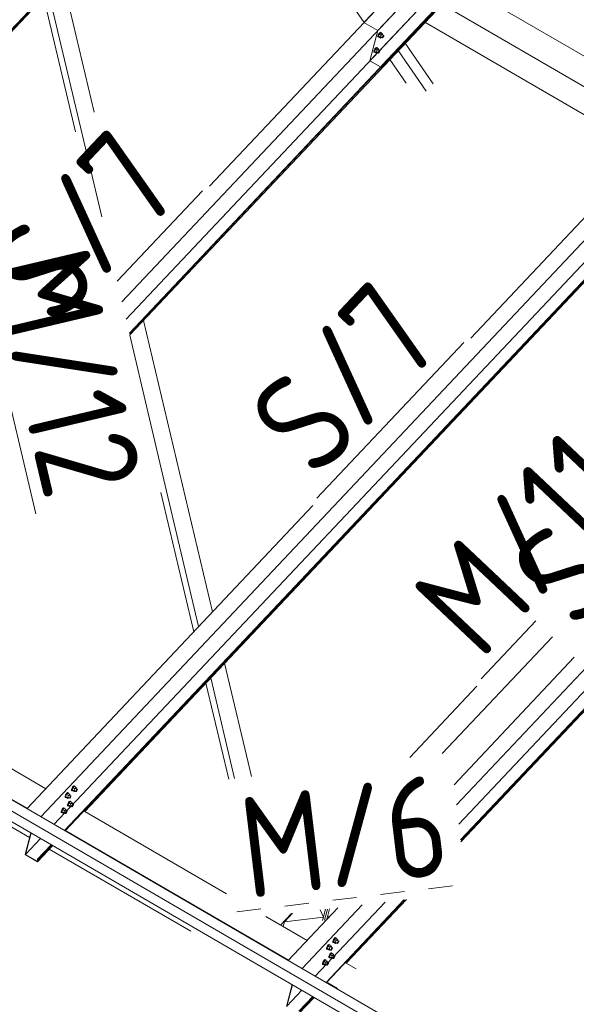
# Model space of a CAD drawing. Header units: millimetres. Extents: x -681 to 506, y -45 to 794.
# Tile 66 of 256: x -360 to -332, y 247 to 296. Entities that reach past the tile are written whole.
import ezdxf

# ---------------------------------------------------------------- set-up
doc = ezdxf.new("R2010")
doc.units = ezdxf.units.MM
doc.header["$LTSCALE"] = 0.6
doc.linetypes.add('XKITLINE00', pattern=[0])
doc.linetypes.add('XKITLINE02', pattern=[4, 2, -2])
for name, color, linetype, lineweight in [('Bolt', 7, 'Continuous', 0), ('Part', 2, 'Continuous', 0), ('PartMark', 3, 'Continuous', 0)]:
    doc.layers.add(name, color=color, linetype=linetype, lineweight=lineweight)
doc.styles.add('ISOCPEUR', font='ISOCPEUR.TTF')

msp = doc.modelspace()

# ---------------------------------------------------------------- linework, layer by layer
at = {"layer": 'Bolt', "color": 3, "linetype": 'XKITLINE00', "lineweight": 0}
for p, q in [((-341.83, 295.512), (-341.828, 295.548)), ((-341.83, 295.512), (-341.807, 295.499)), ((-341.806, 295.603), (-341.828, 295.548)), ((-341.807, 295.499), (-341.804, 295.534)), ((-341.79, 295.492), (-341.807, 295.499)), ((-341.772, 295.663), (-341.806, 295.603)), ((-341.804, 295.534), (-341.783, 295.589)), ((-341.748, 295.646), (-341.798, 295.541)), ((-341.706, 295.487), (-341.798, 295.541)), ((-341.798, 295.541), (-341.786, 295.502)), ((-341.781, 295.5), (-341.79, 295.492)), ((-341.786, 295.502), (-341.693, 295.448)), ((-341.783, 295.589), (-341.749, 295.649)), ((-341.735, 295.712), (-341.772, 295.663)), ((-341.749, 295.649), (-341.712, 295.698)), ((-341.685, 295.713), (-341.748, 295.646)), ((-341.655, 295.592), (-341.748, 295.646)), ((-341.703, 295.736), (-341.735, 295.712)), ((-341.712, 295.698), (-341.68, 295.723)), ((-341.706, 295.487), (-341.655, 295.592)), ((-341.706, 295.487), (-341.693, 295.448)), ((-341.687, 295.73), (-341.703, 295.736)), ((-341.693, 295.448), (-341.657, 295.487)), ((-341.687, 295.73), (-341.663, 295.716)), ((-341.685, 295.713), (-341.592, 295.659)), ((-341.68, 295.723), (-341.663, 295.716)), ((-341.678, 295.499), (-341.604, 295.456)), ((-341.663, 295.716), (-341.665, 295.701)), ((-341.592, 295.659), (-341.655, 295.592)), ((-341.606, 295.608), (-341.532, 295.565)), ((-341.604, 295.456), (-341.603, 295.474)), ((-341.596, 295.453), (-341.604, 295.456)), ((-341.603, 295.474), (-341.592, 295.501)), ((-341.58, 295.465), (-341.596, 295.453)), ((-341.579, 295.621), (-341.592, 295.659)), ((-341.592, 295.501), (-341.575, 295.531)), ((-341.59, 295.598), (-341.579, 295.621)), ((-341.561, 295.49), (-341.58, 295.465)), ((-341.575, 295.531), (-341.556, 295.556)), ((-341.544, 295.52), (-341.561, 295.49)), ((-341.556, 295.556), (-341.54, 295.568)), ((-341.533, 295.547), (-341.544, 295.52)), ((-341.54, 295.568), (-341.532, 295.565)), ((-341.532, 295.565), (-341.533, 295.547)), ((-342.004, 294.847), (-342.025, 294.792)), ((-341.97, 294.907), (-342.004, 294.847)), ((-342.002, 294.779), (-341.981, 294.834)), ((-341.946, 294.89), (-341.996, 294.785)), ((-341.981, 294.834), (-341.947, 294.894)), ((-341.932, 294.956), (-341.97, 294.907)), ((-341.947, 294.894), (-341.909, 294.943)), ((-341.882, 294.957), (-341.946, 294.89)), ((-341.853, 294.836), (-341.946, 294.89)), ((-341.901, 294.981), (-341.932, 294.956)), ((-341.909, 294.943), (-341.878, 294.967)), ((-341.903, 294.731), (-341.853, 294.836)), ((-341.884, 294.974), (-341.901, 294.981)), ((-341.884, 294.974), (-341.861, 294.961)), ((-341.882, 294.957), (-341.789, 294.903)), ((-341.878, 294.967), (-341.861, 294.961)), ((-341.861, 294.961), (-341.862, 294.946)), ((-341.789, 294.903), (-341.853, 294.836)), ((-341.804, 294.852), (-341.73, 294.809)), ((-341.777, 294.865), (-341.789, 294.903)), ((-341.787, 294.843), (-341.777, 294.865)), ((-342.028, 294.757), (-342.025, 294.792)), ((-342.028, 294.757), (-342.004, 294.743)), ((-342.004, 294.743), (-342.002, 294.779)), ((-341.988, 294.737), (-342.004, 294.743)), ((-341.903, 294.731), (-341.996, 294.785)), ((-341.996, 294.785), (-341.983, 294.747)), ((-341.979, 294.744), (-341.988, 294.737)), ((-341.983, 294.747), (-341.89, 294.693)), ((-341.903, 294.731), (-341.89, 294.693)), ((-341.89, 294.693), (-341.854, 294.731)), ((-341.876, 294.744), (-341.801, 294.701)), ((-341.801, 294.701), (-341.8, 294.718)), ((-341.793, 294.697), (-341.801, 294.701)), ((-341.8, 294.718), (-341.789, 294.746)), ((-341.777, 294.71), (-341.793, 294.697)), ((-341.789, 294.746), (-341.772, 294.776)), ((-341.758, 294.734), (-341.777, 294.71)), ((-341.772, 294.776), (-341.754, 294.8)), ((-341.741, 294.764), (-341.758, 294.734)), ((-341.754, 294.8), (-341.738, 294.813)), ((-341.731, 294.792), (-341.741, 294.764)), ((-341.738, 294.813), (-341.73, 294.809)), ((-341.73, 294.809), (-341.731, 294.792)), ((-357.057, 258.118), (-357.078, 258.062)), ((-357.023, 258.178), (-357.057, 258.118)), ((-357.055, 258.049), (-357.034, 258.104)), ((-356.999, 258.161), (-357.049, 258.055)), ((-357.034, 258.104), (-357, 258.164)), ((-356.985, 258.226), (-357.023, 258.178)), ((-357, 258.164), (-356.962, 258.213)), ((-356.936, 258.228), (-356.999, 258.161)), ((-356.906, 258.107), (-356.999, 258.161)), ((-356.954, 258.251), (-356.985, 258.226)), ((-356.962, 258.213), (-356.931, 258.237)), ((-356.956, 258.001), (-356.906, 258.107)), ((-356.937, 258.245), (-356.954, 258.251)), ((-356.937, 258.245), (-356.914, 258.231)), ((-356.936, 258.228), (-356.843, 258.174)), ((-356.931, 258.237), (-356.914, 258.231)), ((-356.914, 258.231), (-356.915, 258.216)), ((-356.843, 258.174), (-356.906, 258.107)), ((-356.857, 258.123), (-356.783, 258.08)), ((-356.83, 258.135), (-356.843, 258.174)), ((-356.84, 258.113), (-356.83, 258.135)), ((-357.398, 257.691), (-357.395, 257.727)), ((-357.398, 257.691), (-357.375, 257.678)), ((-357.374, 257.782), (-357.395, 257.727)), ((-357.375, 257.678), (-357.372, 257.713)), ((-357.358, 257.671), (-357.375, 257.678)), ((-357.34, 257.842), (-357.374, 257.782)), ((-357.372, 257.713), (-357.351, 257.768)), ((-357.316, 257.825), (-357.366, 257.719)), ((-357.273, 257.666), (-357.366, 257.719)), ((-357.366, 257.719), (-357.353, 257.681)), ((-357.349, 257.679), (-357.358, 257.671)), ((-357.353, 257.681), (-357.26, 257.627)), ((-357.351, 257.768), (-357.317, 257.828)), ((-357.302, 257.891), (-357.34, 257.842)), ((-357.317, 257.828), (-357.279, 257.877)), ((-357.253, 257.892), (-357.316, 257.825)), ((-357.223, 257.771), (-357.316, 257.825)), ((-357.271, 257.915), (-357.302, 257.891)), ((-357.279, 257.877), (-357.248, 257.902)), ((-357.273, 257.666), (-357.223, 257.771)), ((-357.273, 257.666), (-357.26, 257.627)), ((-357.254, 257.909), (-357.271, 257.915)), ((-357.26, 257.627), (-357.224, 257.666)), ((-357.254, 257.909), (-357.231, 257.895)), ((-357.253, 257.892), (-357.16, 257.838)), ((-357.248, 257.902), (-357.231, 257.895)), ((-357.246, 257.678), (-357.172, 257.635)), ((-357.231, 257.895), (-357.232, 257.88)), ((-357.16, 257.838), (-357.223, 257.771)), ((-357.174, 257.787), (-357.1, 257.744)), ((-357.172, 257.635), (-357.17, 257.653)), ((-357.163, 257.632), (-357.172, 257.635)), ((-357.17, 257.653), (-357.16, 257.68)), ((-357.148, 257.644), (-357.163, 257.632)), ((-357.147, 257.799), (-357.16, 257.838)), ((-357.16, 257.68), (-357.143, 257.71)), ((-357.157, 257.777), (-357.147, 257.799)), ((-357.129, 257.668), (-357.148, 257.644)), ((-357.143, 257.71), (-357.124, 257.735)), ((-357.112, 257.698), (-357.129, 257.668)), ((-357.124, 257.735), (-357.108, 257.747)), ((-357.101, 257.726), (-357.112, 257.698)), ((-357.108, 257.747), (-357.1, 257.744)), ((-357.1, 257.744), (-357.101, 257.726)), ((-357.081, 258.027), (-357.078, 258.062)), ((-357.081, 258.027), (-357.058, 258.013)), ((-357.058, 258.013), (-357.055, 258.049)), ((-357.041, 258.007), (-357.058, 258.013)), ((-356.956, 258.001), (-357.049, 258.055)), ((-357.049, 258.055), (-357.036, 258.017)), ((-357.032, 258.014), (-357.041, 258.007)), ((-357.036, 258.017), (-356.943, 257.963)), ((-356.956, 258.001), (-356.943, 257.963)), ((-356.943, 257.963), (-356.907, 258.001)), ((-356.929, 258.014), (-356.855, 257.971)), ((-356.855, 257.971), (-356.853, 257.989)), ((-356.846, 257.968), (-356.855, 257.971)), ((-356.853, 257.989), (-356.843, 258.016)), ((-356.831, 257.98), (-356.846, 257.968)), ((-356.843, 258.016), (-356.826, 258.046)), ((-356.812, 258.004), (-356.831, 257.98)), ((-356.826, 258.046), (-356.807, 258.07)), ((-356.795, 258.034), (-356.812, 258.004)), ((-356.807, 258.07), (-356.791, 258.083)), ((-356.784, 258.062), (-356.795, 258.034)), ((-356.791, 258.083), (-356.783, 258.08)), ((-356.783, 258.08), (-356.784, 258.062)), ((-357.5, 257.135), (-357.538, 257.086)), ((-357.515, 257.073), (-357.477, 257.122)), ((-357.45, 257.136), (-357.513, 257.069)), ((-357.469, 257.16), (-357.5, 257.135)), ((-357.477, 257.122), (-357.445, 257.146)), ((-357.452, 257.153), (-357.469, 257.16)), ((-357.452, 257.153), (-357.429, 257.14)), ((-357.45, 257.136), (-357.357, 257.082)), ((-357.445, 257.146), (-357.429, 257.14)), ((-357.429, 257.14), (-357.43, 257.124)), ((-357.278, 257.271), (-357.276, 257.307)), ((-357.278, 257.271), (-357.255, 257.258)), ((-357.255, 257.362), (-357.276, 257.307)), ((-357.221, 257.422), (-357.255, 257.362)), ((-357.255, 257.258), (-357.253, 257.293)), ((-357.239, 257.252), (-357.255, 257.258)), ((-357.253, 257.293), (-357.231, 257.349)), ((-357.196, 257.405), (-357.247, 257.3)), ((-357.154, 257.246), (-357.247, 257.3)), ((-357.247, 257.3), (-357.234, 257.261)), ((-357.229, 257.259), (-357.239, 257.252)), ((-357.234, 257.261), (-357.141, 257.208)), ((-357.231, 257.349), (-357.197, 257.409)), ((-357.183, 257.471), (-357.221, 257.422)), ((-357.197, 257.409), (-357.16, 257.457)), ((-357.133, 257.472), (-357.196, 257.405)), ((-357.103, 257.351), (-357.196, 257.405)), ((-357.152, 257.495), (-357.183, 257.471)), ((-357.16, 257.457), (-357.128, 257.482)), ((-357.154, 257.246), (-357.103, 257.351)), ((-357.154, 257.246), (-357.141, 257.208)), ((-357.135, 257.489), (-357.152, 257.495)), ((-357.141, 257.208), (-357.105, 257.246)), ((-357.135, 257.489), (-357.112, 257.475)), ((-357.133, 257.472), (-357.04, 257.418)), ((-357.128, 257.482), (-357.112, 257.475)), ((-357.126, 257.258), (-357.052, 257.215)), ((-357.112, 257.475), (-357.113, 257.46)), ((-357.04, 257.418), (-357.103, 257.351)), ((-357.055, 257.367), (-356.98, 257.324)), ((-357.052, 257.215), (-357.051, 257.233)), ((-357.044, 257.212), (-357.052, 257.215)), ((-357.051, 257.233), (-357.04, 257.261)), ((-357.028, 257.224), (-357.044, 257.212)), ((-357.027, 257.38), (-357.04, 257.418)), ((-357.04, 257.261), (-357.023, 257.291)), ((-357.038, 257.357), (-357.027, 257.38)), ((-357.009, 257.249), (-357.028, 257.224)), ((-357.023, 257.291), (-357.004, 257.315)), ((-356.992, 257.279), (-357.009, 257.249)), ((-357.004, 257.315), (-356.989, 257.327)), ((-356.982, 257.306), (-356.992, 257.279)), ((-356.989, 257.327), (-356.98, 257.324)), ((-356.98, 257.324), (-356.982, 257.306)), ((-357.595, 256.936), (-357.593, 256.971)), ((-357.595, 256.936), (-357.572, 256.922)), ((-357.572, 257.026), (-357.593, 256.971)), ((-357.538, 257.086), (-357.572, 257.026)), ((-357.572, 256.922), (-357.57, 256.958)), ((-357.556, 256.916), (-357.572, 256.922)), ((-357.57, 256.958), (-357.549, 257.013)), ((-357.513, 257.069), (-357.564, 256.964)), ((-357.471, 256.91), (-357.564, 256.964)), ((-357.564, 256.964), (-357.551, 256.926)), ((-357.546, 256.923), (-357.556, 256.916)), ((-357.551, 256.926), (-357.458, 256.872)), ((-357.549, 257.013), (-357.515, 257.073)), ((-357.42, 257.015), (-357.513, 257.069)), ((-357.471, 256.91), (-357.42, 257.015)), ((-357.471, 256.91), (-357.458, 256.872)), ((-357.458, 256.872), (-357.422, 256.91)), ((-357.443, 256.923), (-357.369, 256.879)), ((-357.357, 257.082), (-357.42, 257.015)), ((-357.372, 257.031), (-357.297, 256.988)), ((-357.369, 256.879), (-357.368, 256.897)), ((-357.361, 256.876), (-357.369, 256.879)), ((-357.368, 256.897), (-357.357, 256.925)), ((-357.345, 256.888), (-357.361, 256.876)), ((-357.344, 257.044), (-357.357, 257.082)), ((-357.357, 256.925), (-357.34, 256.955)), ((-357.355, 257.022), (-357.344, 257.044)), ((-357.326, 256.913), (-357.345, 256.888)), ((-357.34, 256.955), (-357.321, 256.979)), ((-357.309, 256.943), (-357.326, 256.913)), ((-357.321, 256.979), (-357.306, 256.991)), ((-357.299, 256.97), (-357.309, 256.943)), ((-357.306, 256.991), (-357.297, 256.988)), ((-357.297, 256.988), (-357.299, 256.97)), ((-344.332, 250.29), (-344.366, 250.23)), ((-344.308, 250.273), (-344.358, 250.168)), ((-344.343, 250.217), (-344.309, 250.277)), ((-344.294, 250.339), (-344.332, 250.29)), ((-344.309, 250.277), (-344.271, 250.326)), ((-344.245, 250.34), (-344.308, 250.273)), ((-344.215, 250.219), (-344.308, 250.273)), ((-344.263, 250.364), (-344.294, 250.339)), ((-344.271, 250.326), (-344.24, 250.35)), ((-344.246, 250.357), (-344.263, 250.364)), ((-344.246, 250.357), (-344.223, 250.344)), ((-344.245, 250.34), (-344.152, 250.286)), ((-344.24, 250.35), (-344.223, 250.344)), ((-344.223, 250.344), (-344.224, 250.329)), ((-344.152, 250.286), (-344.215, 250.219)), ((-344.139, 250.248), (-344.152, 250.286)), ((-344.073, 250.476), (-344.07, 250.511)), ((-344.073, 250.476), (-344.05, 250.462)), ((-344.049, 250.566), (-344.07, 250.511)), ((-344.05, 250.462), (-344.047, 250.498)), ((-344.033, 250.456), (-344.05, 250.462)), ((-344.015, 250.626), (-344.049, 250.566)), ((-344.047, 250.498), (-344.026, 250.553)), ((-343.991, 250.609), (-344.041, 250.504)), ((-343.948, 250.45), (-344.041, 250.504)), ((-344.041, 250.504), (-344.028, 250.466)), ((-344.024, 250.463), (-344.033, 250.456)), ((-344.028, 250.466), (-343.935, 250.412)), ((-344.026, 250.553), (-343.992, 250.613)), ((-343.977, 250.675), (-344.015, 250.626)), ((-343.992, 250.613), (-343.954, 250.662)), ((-343.928, 250.676), (-343.991, 250.609)), ((-343.898, 250.555), (-343.991, 250.609)), ((-343.946, 250.7), (-343.977, 250.675)), ((-343.954, 250.662), (-343.923, 250.686)), ((-343.948, 250.45), (-343.898, 250.555)), ((-343.948, 250.45), (-343.935, 250.412)), ((-343.929, 250.693), (-343.946, 250.7)), ((-343.935, 250.412), (-343.899, 250.45)), ((-343.929, 250.693), (-343.906, 250.68)), ((-343.928, 250.676), (-343.835, 250.622)), ((-343.923, 250.686), (-343.906, 250.68)), ((-343.921, 250.463), (-343.847, 250.419)), ((-343.906, 250.68), (-343.907, 250.664)), ((-343.835, 250.622), (-343.898, 250.555)), ((-343.849, 250.571), (-343.775, 250.528)), ((-343.847, 250.419), (-343.845, 250.437)), ((-343.838, 250.416), (-343.847, 250.419)), ((-343.845, 250.437), (-343.835, 250.465)), ((-343.822, 250.429), (-343.838, 250.416)), ((-343.822, 250.584), (-343.835, 250.622)), ((-343.835, 250.465), (-343.818, 250.495)), ((-343.832, 250.562), (-343.822, 250.584)), ((-343.804, 250.453), (-343.822, 250.429)), ((-343.818, 250.495), (-343.799, 250.519)), ((-343.787, 250.483), (-343.804, 250.453)), ((-343.799, 250.519), (-343.783, 250.531)), ((-343.776, 250.51), (-343.787, 250.483)), ((-343.783, 250.531), (-343.775, 250.528)), ((-343.775, 250.528), (-343.776, 250.51)), ((-344.39, 250.14), (-344.387, 250.175)), ((-344.39, 250.14), (-344.367, 250.126)), ((-344.366, 250.23), (-344.387, 250.175)), ((-344.367, 250.126), (-344.364, 250.162)), ((-344.35, 250.12), (-344.367, 250.126)), ((-344.364, 250.162), (-344.343, 250.217)), ((-344.265, 250.114), (-344.358, 250.168)), ((-344.358, 250.168), (-344.345, 250.13)), ((-344.341, 250.127), (-344.35, 250.12)), ((-344.345, 250.13), (-344.252, 250.076)), ((-344.247, 249.811), (-344.268, 249.756)), ((-344.265, 250.114), (-344.215, 250.219)), ((-344.265, 250.114), (-344.252, 250.076)), ((-344.252, 250.076), (-344.216, 250.114)), ((-344.213, 249.871), (-344.247, 249.811)), ((-344.245, 249.742), (-344.223, 249.797)), ((-344.188, 249.854), (-344.239, 249.748)), ((-344.238, 250.127), (-344.164, 250.084)), ((-344.223, 249.797), (-344.189, 249.857)), ((-344.175, 249.92), (-344.213, 249.871)), ((-344.189, 249.857), (-344.152, 249.906)), ((-344.125, 249.921), (-344.188, 249.854)), ((-344.095, 249.8), (-344.188, 249.854)), ((-344.143, 249.944), (-344.175, 249.92)), ((-344.166, 250.236), (-344.092, 250.192)), ((-344.164, 250.084), (-344.162, 250.101)), ((-344.155, 250.08), (-344.164, 250.084)), ((-344.162, 250.101), (-344.152, 250.129)), ((-344.14, 250.093), (-344.155, 250.08)), ((-344.152, 250.129), (-344.135, 250.159)), ((-344.152, 249.906), (-344.12, 249.931)), ((-344.149, 250.226), (-344.139, 250.248)), ((-344.146, 249.694), (-344.095, 249.8)), ((-344.127, 249.938), (-344.143, 249.944)), ((-344.121, 250.117), (-344.14, 250.093)), ((-344.135, 250.159), (-344.116, 250.183)), ((-344.127, 249.938), (-344.104, 249.924)), ((-344.125, 249.921), (-344.032, 249.867)), ((-344.104, 250.147), (-344.121, 250.117)), ((-344.12, 249.931), (-344.104, 249.924)), ((-344.116, 250.183), (-344.1, 250.196)), ((-344.104, 249.924), (-344.105, 249.909)), ((-344.093, 250.175), (-344.104, 250.147)), ((-344.1, 250.196), (-344.092, 250.192)), ((-344.032, 249.867), (-344.095, 249.8)), ((-344.092, 250.192), (-344.093, 250.175)), ((-344.047, 249.816), (-343.972, 249.773)), ((-344.019, 249.828), (-344.032, 249.867)), ((-344.03, 249.806), (-344.019, 249.828)), ((-343.996, 249.764), (-343.981, 249.776)), ((-343.981, 249.776), (-343.972, 249.773)), ((-344.587, 249.384), (-344.585, 249.42)), ((-344.587, 249.384), (-344.564, 249.371)), ((-344.564, 249.475), (-344.585, 249.42)), ((-344.53, 249.535), (-344.564, 249.475)), ((-344.564, 249.371), (-344.562, 249.406)), ((-344.548, 249.364), (-344.564, 249.371)), ((-344.562, 249.406), (-344.54, 249.461)), ((-344.505, 249.518), (-344.556, 249.413)), ((-344.463, 249.359), (-344.556, 249.413)), ((-344.556, 249.413), (-344.543, 249.374)), ((-344.538, 249.372), (-344.548, 249.364)), ((-344.543, 249.374), (-344.45, 249.32)), ((-344.54, 249.461), (-344.506, 249.521)), ((-344.492, 249.584), (-344.53, 249.535)), ((-344.506, 249.521), (-344.469, 249.57)), ((-344.442, 249.585), (-344.505, 249.518)), ((-344.412, 249.464), (-344.505, 249.518)), ((-344.461, 249.608), (-344.492, 249.584)), ((-344.469, 249.57), (-344.437, 249.595)), ((-344.463, 249.359), (-344.412, 249.464)), ((-344.463, 249.359), (-344.45, 249.32)), ((-344.444, 249.602), (-344.461, 249.608)), ((-344.45, 249.32), (-344.414, 249.359)), ((-344.444, 249.602), (-344.421, 249.588)), ((-344.442, 249.585), (-344.349, 249.531)), ((-344.437, 249.595), (-344.421, 249.588)), ((-344.435, 249.371), (-344.361, 249.328)), ((-344.421, 249.588), (-344.422, 249.573)), ((-344.349, 249.531), (-344.412, 249.464)), ((-344.364, 249.48), (-344.289, 249.437)), ((-344.361, 249.328), (-344.36, 249.346)), ((-344.353, 249.325), (-344.361, 249.328)), ((-344.36, 249.346), (-344.349, 249.373)), ((-344.337, 249.337), (-344.353, 249.325)), ((-344.336, 249.493), (-344.349, 249.531)), ((-344.349, 249.373), (-344.332, 249.403)), ((-344.347, 249.47), (-344.336, 249.493)), ((-344.318, 249.362), (-344.337, 249.337)), ((-344.332, 249.403), (-344.313, 249.428)), ((-344.301, 249.392), (-344.318, 249.362)), ((-344.313, 249.428), (-344.298, 249.44)), ((-344.291, 249.419), (-344.301, 249.392)), ((-344.298, 249.44), (-344.289, 249.437)), ((-344.289, 249.437), (-344.291, 249.419)), ((-344.27, 249.72), (-344.268, 249.756)), ((-344.27, 249.72), (-344.247, 249.707)), ((-344.247, 249.707), (-344.245, 249.742)), ((-344.23, 249.7), (-344.247, 249.707)), ((-344.146, 249.694), (-344.239, 249.748)), ((-344.239, 249.748), (-344.226, 249.71)), ((-344.221, 249.707), (-344.23, 249.7)), ((-344.226, 249.71), (-344.133, 249.656)), ((-344.146, 249.694), (-344.133, 249.656)), ((-344.133, 249.656), (-344.097, 249.695)), ((-344.118, 249.707), (-344.044, 249.664)), ((-344.044, 249.664), (-344.043, 249.682)), ((-344.036, 249.661), (-344.044, 249.664)), ((-344.043, 249.682), (-344.032, 249.709)), ((-344.02, 249.673), (-344.036, 249.661)), ((-344.032, 249.709), (-344.015, 249.739)), ((-344.001, 249.697), (-344.02, 249.673)), ((-344.015, 249.739), (-343.996, 249.764)), ((-343.984, 249.727), (-344.001, 249.697)), ((-343.974, 249.755), (-343.984, 249.727)), ((-343.972, 249.773), (-343.974, 249.755))]:
    msp.add_line(p, q, dxfattribs=at)
at = {"layer": 'Part', "color": 2, "linetype": 'XKITLINE00', "lineweight": 0}
for p, q in [((-341.833, 295.816), (-302.636, 337.335)), ((-303.027, 335.839), (-342.224, 294.32)), ((-302.426, 335.603), (-341.622, 294.083)), ((-302.407, 335.592), (-341.603, 294.073)), ((-341.633, 293.959), (-302.437, 335.479)), ((-326.853, 312.811), (-342.52, 296.215)), ((-383.436, 271.122), (-347.713, 308.962)), ((-383.417, 271.111), (-347.694, 308.951)), ((-382.424, 272.081), (-347.724, 308.838)), ((-350.204, 288.076), (-335.603, 303.542)), ((-354.563, 282.331), (-334.916, 303.143)), ((-354.358, 281.466), (-335.307, 301.647)), ((-354.193, 280.767), (-334.705, 301.411)), ((-354.187, 280.743), (-334.686, 301.4)), ((-354.172, 280.677), (-334.716, 301.286)), ((-342.51, 296.225), (-344.553, 299.177)), ((-355.939, 291.76), (-357.524, 298.457)), ((-337.713, 298.111), (-326.654, 291.691)), ((-356.869, 290.775), (-358.454, 297.471)), ((-355.57, 286.558), (-358.214, 297.726)), ((-338.636, 297.134), (-327.576, 290.714)), ((-342.52, 296.215), (-341.833, 295.816)), ((-341.833, 295.816), (-342.224, 294.32)), ((-339.485, 296.235), (-328.425, 289.815)), ((-337.196, 280.524), (-322.595, 295.99)), ((-358.608, 256.715), (-321.908, 295.591)), ((-339.073, 293.176), (-340.469, 295.193)), ((-340.416, 293.198), (-341.235, 294.381)), ((-339.419, 292.809), (-340.814, 294.826)), ((-357.949, 256.332), (-322.299, 294.095)), ((-357.416, 256.023), (-321.697, 293.859)), ((-342.224, 294.32), (-341.691, 294.01)), ((-341.603, 294.073), (-341.633, 293.959)), ((-341.622, 294.083), (-341.603, 294.073)), ((-357.397, 256.012), (-321.678, 293.848)), ((-356.408, 256.978), (-325.628, 289.583)), ((-337.916, 257.304), (-308.9, 288.04)), ((-337.8, 256.345), (-309.291, 286.544)), ((-337.707, 255.57), (-308.689, 286.308)), ((-337.703, 255.543), (-308.67, 286.297)), ((-337.695, 255.47), (-312.62, 282.032)), ((-350.056, 266.902), (-353.488, 281.402)), ((-352.339, 272.904), (-354.177, 280.671)), ((-398.687, 279.972), (-335.486, 243.297)), ((-398.867, 279.509), (-335.832, 242.931)), ((-338.577, 244.002), (-399.033, 279.083)), ((-350.986, 265.916), (-352.624, 272.836)), ((-350.746, 266.171), (-352.339, 272.904)), ((-359.296, 257.114), (-345.058, 272.196)), ((-338.618, 259.863), (-333.136, 265.67)), ((-369.416, 264.53), (-358.356, 258.109)), ((-338.036, 258.304), (-332.05, 264.645)), ((-348.12, 258.718), (-349.452, 264.347)), ((-370.338, 263.553), (-359.279, 257.132)), ((-348.958, 258.617), (-350.141, 263.616)), ((-349.251, 258.582), (-350.382, 263.361)), ((-340.241, 259.668), (-336.894, 263.213)), ((-371.187, 262.653), (-359.164, 255.674)), ((-356.408, 256.978), (-349.352, 252.882)), ((-359.385, 254.83), (-359.102, 255.912)), ((-359.083, 255.901), (-359.362, 254.835)), ((-357.347, 255.983), (-357.33, 256.001)), ((-357.33, 256.001), (-346.27, 249.581)), ((-359.362, 254.835), (-358.613, 255.628)), ((-358.771, 254.474), (-358.012, 255.279)), ((-358.76, 254.599), (-358.08, 255.319)), ((-358.742, 254.588), (-358.061, 255.308)), ((-358.771, 254.474), (-359.385, 254.83)), ((-359.362, 254.835), (-358.786, 254.5)), ((-358.179, 255.102), (-351.139, 251.015)), ((-358.786, 254.5), (-358.76, 254.599)), ((-358.742, 254.588), (-358.771, 254.474)), ((-358.76, 254.599), (-358.742, 254.588)), ((-345.599, 249.165), (-342.61, 252.332)), ((-344.939, 248.783), (-341.457, 252.47)), ((-344.406, 248.473), (-340.527, 252.583)), ((-344.387, 248.463), (-340.494, 252.587)), ((-343.4, 249.427), (-340.407, 252.597)), ((-347.407, 251.753), (-345.348, 250.558)), ((-346.675, 251.328), (-346.128, 251.908)), ((-346.07, 251.915), (-346.47, 251.491)), ((-346.286, 249.564), (-343.811, 252.187)), ((-344.538, 251.724), (-344.691, 252.081)), ((-344.584, 251.549), (-344.437, 252.111)), ((-344.333, 252.124), (-344.477, 251.572)), ((-344.477, 251.572), (-344.333, 252.124)), ((-344.371, 251.594), (-344.229, 252.136)), ((-344.371, 251.594), (-344.33, 251.749)), ((-344.33, 251.749), (-344.21, 251.763)), ((-346.534, 251.246), (-346.47, 251.491)), ((-346.47, 251.491), (-344.538, 251.724)), ((-344.584, 251.549), (-344.538, 251.724)), ((-343.4, 249.427), (-342.907, 249.141)), ((-346.377, 247.279), (-346.093, 248.363)), ((-346.075, 248.353), (-346.354, 247.283)), ((-344.337, 248.434), (-344.322, 248.45)), ((-344.322, 248.45), (-343.829, 248.164)), ((-346.354, 247.283), (-345.603, 248.079)), ((-345.763, 246.923), (-345.002, 247.73)), ((-345.752, 247.047), (-345.07, 247.77)), ((-345.734, 247.036), (-345.052, 247.759))]:
    msp.add_line(p, q, dxfattribs=at)
at = {"layer": 'PartMark', "color": 1, "linetype": 'XKITLINE00', "lineweight": 0}
for p, q in [((-354.804, 283.349), (-350.551, 287.853)), ((-361.501, 282.99), (-358.847, 271.775)), ((-344.856, 272.556), (-337.543, 280.302)), ((-336.692, 263.572), (-333.969, 266.457))]:
    msp.add_line(p, q, dxfattribs=at)
at = {"layer": 'PartMark', "color": 1, "linetype": 'XKITLINE02', "lineweight": 0}
msp.add_line((-348.84, 251.984), (-337.837, 253.31), dxfattribs=at)

# ---------------------------------------------------------------- texts
at = {"layer": 'PartMark', "color": 1, "style": 'ISOCPEUR', "width": 0.85}
for s, rotation, p in [('S/7', 46.6502, (-357.889, 280.955)), ('M/12', -76.6847, (-361.172, 284.205)), ('S/7', 46.6502, (-344.881, 273.404)), ('M/11', 46.6502, (-336.717, 264.421)), ('S/7', 46.6502, (-331.872, 265.852)), ('M/6', 6.8698, (-348.316, 252.651))]:
    msp.add_text(s, height=5, rotation=rotation, dxfattribs=at).set_placement(p)

doc.saveas('drawing.dxf')
